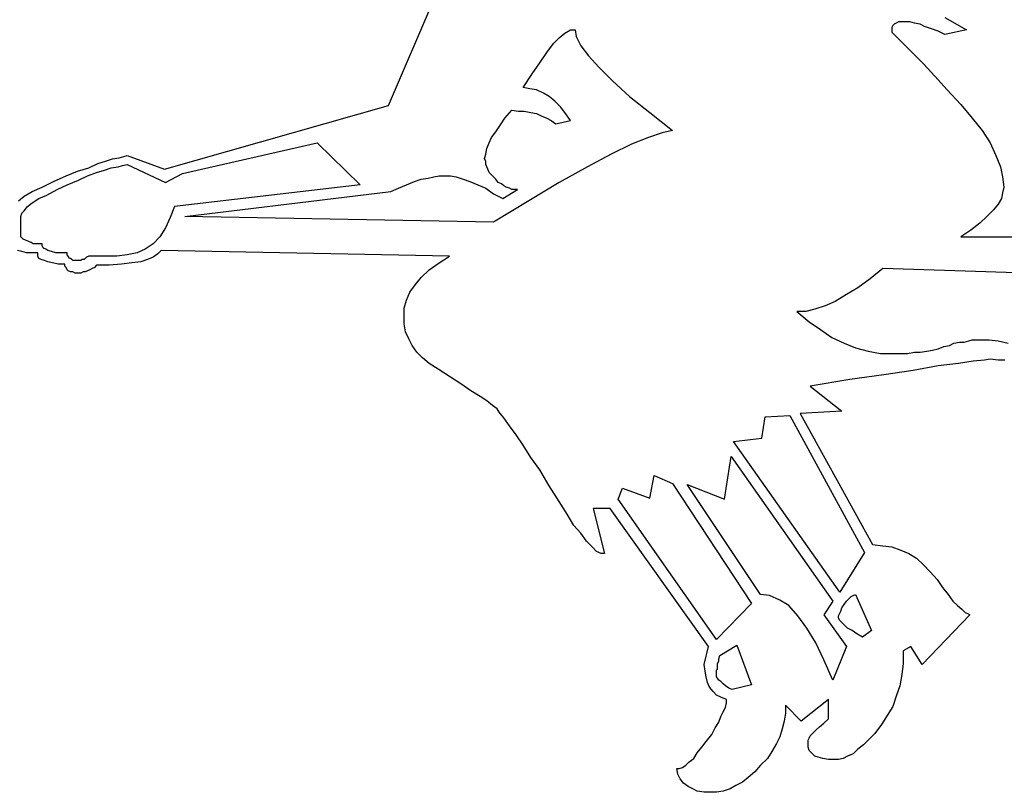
# Model space of a CAD drawing. Extents: x 0.1 to 17.9, y 0 to 2.5.
# Tile 11 of 16: x 13.4 to 15.1, y 0 to 1.4. Entities that reach past the tile are written whole.
import ezdxf

# ---------------------------------------------------------------- set-up
doc = ezdxf.new("R2010")
doc.units = 0

msp = doc.modelspace()

# ---------------------------------------------------------------- linework, layer by layer
at = {"color": 0}
for p, q in [((13.99023, 1.208984, 0.5), (14.10156, 1.46875, 0.5)), ((14.95117, 1.361328, 0.5), (14.98828, 1.339844, 0.5)), ((14.86133, 1.347656, 0.5), (14.85938, 1.34375, 0.5)), ((14.85938, 1.34375, 0.5), (14.85938, 1.339844, 0.5)), ((14.86328, 1.349609, 0.5), (14.86133, 1.347656, 0.5)), ((14.86719, 1.351563, 0.5), (14.86328, 1.349609, 0.5)), ((14.87109, 1.353516, 0.5), (14.86719, 1.351563, 0.5)), ((14.875, 1.353516, 0.5), (14.87109, 1.353516, 0.5)), ((14.87891, 1.353516, 0.5), (14.875, 1.353516, 0.5)), ((14.88477, 1.353516, 0.5), (14.87891, 1.353516, 0.5)), ((14.89063, 1.353516, 0.5), (14.88477, 1.353516, 0.5)), ((14.89844, 1.351563, 0.5), (14.89063, 1.353516, 0.5)), ((14.9082, 1.349609, 0.5), (14.89844, 1.351563, 0.5)), ((14.91602, 1.345703, 0.5), (14.9082, 1.349609, 0.5)), ((14.92773, 1.341797, 0.5), (14.91602, 1.345703, 0.5)), ((14.27539, 1.316406, 0.5), (14.28516, 1.326172, 0.5)), ((14.28516, 1.326172, 0.5), (14.29492, 1.333984, 0.5)), ((14.29492, 1.333984, 0.5), (14.30469, 1.339844, 0.5)), ((14.30469, 1.339844, 0.5), (14.3125, 1.339844, 0.5)), ((14.3125, 1.339844, 0.5), (14.31445, 1.328125, 0.5)), ((14.31445, 1.328125, 0.5), (14.32227, 1.3125, 0.5)), ((14.85938, 1.339844, 0.5), (14.85938, 1.335938, 0.5)), ((14.85938, 1.335938, 0.5), (14.86133, 1.333984, 0.5)), ((14.86133, 1.333984, 0.5), (14.86523, 1.330078, 0.5)), ((14.86523, 1.330078, 0.5), (14.87305, 1.322266, 0.5)), ((14.93945, 1.337891, 0.5), (14.92773, 1.341797, 0.5)), ((14.95117, 1.332031, 0.5), (14.93945, 1.337891, 0.5)), ((14.98828, 1.339844, 0.5), (14.95117, 1.332031, 0.5)), ((14.26367, 1.300781, 0.5), (14.27539, 1.316406, 0.5)), ((14.32227, 1.3125, 0.5), (14.33594, 1.294922, 0.5)), ((14.87305, 1.322266, 0.5), (14.88281, 1.3125, 0.5)), ((14.88281, 1.3125, 0.5), (14.89648, 1.298828, 0.5)), ((14.25195, 1.283203, 0.5), (14.26367, 1.300781, 0.5)), ((14.33594, 1.294922, 0.5), (14.35352, 1.275391, 0.5)), ((14.89648, 1.298828, 0.5), (14.91406, 1.28125, 0.5)), ((14.23828, 1.263672, 0.5), (14.25195, 1.283203, 0.5)), ((14.35352, 1.275391, 0.5), (14.37695, 1.251953, 0.5)), ((14.91406, 1.28125, 0.5), (14.93359, 1.259766, 0.5)), ((14.22266, 1.240234, 0.5), (14.23828, 1.263672, 0.5)), ((14.93359, 1.259766, 0.5), (14.95508, 1.236328, 0.5)), ((14.37695, 1.251953, 0.5), (14.40625, 1.224609, 0.5)), ((14.23438, 1.238281, 0.5), (14.22266, 1.240234, 0.5)), ((14.24609, 1.236328, 0.5), (14.23438, 1.238281, 0.5)), ((14.25781, 1.230469, 0.5), (14.24609, 1.236328, 0.5)), ((14.26758, 1.224609, 0.5), (14.25781, 1.230469, 0.5)), ((14.27734, 1.216797, 0.5), (14.26758, 1.224609, 0.5)), ((14.40625, 1.224609, 0.5), (14.44141, 1.197266, 0.5)), ((14.95508, 1.236328, 0.5), (14.97852, 1.210938, 0.5)), ((13.60352, 1.099609, 0.5), (13.99023, 1.208984, 0.5)), ((14.28711, 1.207031, 0.5), (14.27734, 1.216797, 0.5)), ((14.97852, 1.210938, 0.5), (14.99805, 1.1875, 0.5)), ((14.19141, 1.1875, 0.5), (14.20313, 1.201172, 0.5)), ((14.20313, 1.201172, 0.5), (14.21484, 1.199219, 0.5)), ((14.21484, 1.199219, 0.5), (14.22461, 1.199219, 0.5)), ((14.22461, 1.199219, 0.5), (14.23633, 1.197266, 0.5)), ((14.23633, 1.197266, 0.5), (14.24609, 1.195313, 0.5)), ((14.24609, 1.195313, 0.5), (14.25391, 1.191406, 0.5)), ((14.25391, 1.191406, 0.5), (14.26367, 1.1875, 0.5)), ((14.29492, 1.197266, 0.5), (14.28711, 1.207031, 0.5)), ((14.30469, 1.183594, 0.5), (14.29492, 1.197266, 0.5)), ((14.44141, 1.197266, 0.5), (14.48047, 1.166016, 0.5)), ((14.17578, 1.164063, 0.5), (14.18359, 1.175781, 0.5)), ((14.18359, 1.175781, 0.5), (14.19141, 1.1875, 0.5)), ((14.26367, 1.1875, 0.5), (14.27148, 1.183594, 0.5)), ((14.27148, 1.183594, 0.5), (14.2793, 1.177734, 0.5)), ((14.2793, 1.177734, 0.5), (14.30469, 1.183594, 0.5)), ((14.99805, 1.1875, 0.5), (15.01563, 1.166016, 0.5)), ((14.16797, 1.154297, 0.5), (14.17578, 1.164063, 0.5)), ((14.46289, 1.162109, 0.5), (14.43945, 1.154297, 0.5)), ((14.48047, 1.166016, 0.5), (14.46289, 1.162109, 0.5)), ((15.01563, 1.166016, 0.5), (15.0293, 1.144531, 0.5)), ((13.63477, 1.091797, 0.5), (13.86719, 1.144531, 0.5)), ((13.86719, 1.144531, 0.5), (13.94141, 1.072266, 0.5)), ((14.16016, 1.134766, 0.5), (14.16406, 1.144531, 0.5)), ((14.16406, 1.144531, 0.5), (14.16797, 1.154297, 0.5)), ((14.41016, 1.142578, 0.5), (14.375, 1.125, 0.5)), ((14.43945, 1.154297, 0.5), (14.41016, 1.142578, 0.5)), ((15.0293, 1.144531, 0.5), (15.03906, 1.123047, 0.5)), ((13.5332, 1.121094, 0.5), (13.53906, 1.123047, 0.5)), ((13.53906, 1.123047, 0.5), (13.60352, 1.099609, 0.5)), ((14.15625, 1.117188, 0.5), (14.1582, 1.125, 0.5)), ((14.1582, 1.125, 0.5), (14.16016, 1.134766, 0.5)), ((14.375, 1.125, 0.5), (14.33398, 1.103516, 0.5)), ((15.03906, 1.123047, 0.5), (15.04688, 1.103516, 0.5)), ((13.47266, 1.101563, 0.5), (13.48828, 1.109375, 0.5)), ((13.48828, 1.109375, 0.5), (13.50195, 1.113281, 0.5)), ((13.50195, 1.113281, 0.5), (13.51367, 1.117188, 0.5)), ((13.51367, 1.117188, 0.5), (13.52539, 1.119141, 0.5)), ((13.52344, 1.103516, 0.5), (13.53125, 1.105469, 0.5)), ((13.52539, 1.119141, 0.5), (13.5332, 1.121094, 0.5)), ((13.53125, 1.105469, 0.5), (13.53906, 1.107422, 0.5)), ((13.53906, 1.107422, 0.5), (13.60547, 1.076172, 0.5)), ((14.1582, 1.113281, 0.5), (14.15625, 1.117188, 0.5)), ((14.1582, 1.107422, 0.5), (14.1582, 1.113281, 0.5)), ((14.16016, 1.103516, 0.5), (14.1582, 1.107422, 0.5)), ((13.43359, 1.087891, 0.5), (13.45313, 1.095703, 0.5)), ((13.45313, 1.095703, 0.5), (13.47266, 1.101563, 0.5)), ((13.4707, 1.087891, 0.5), (13.48633, 1.09375, 0.5)), ((13.48633, 1.09375, 0.5), (13.5, 1.097656, 0.5)), ((13.5, 1.097656, 0.5), (13.51172, 1.101563, 0.5)), ((13.51172, 1.101563, 0.5), (13.52344, 1.103516, 0.5)), ((13.60547, 1.076172, 0.5), (13.63477, 1.091797, 0.5)), ((14.16211, 1.099609, 0.5), (14.16016, 1.103516, 0.5)), ((14.16406, 1.09375, 0.5), (14.16211, 1.099609, 0.5)), ((14.16797, 1.089844, 0.5), (14.16406, 1.09375, 0.5)), ((14.17188, 1.085938, 0.5), (14.16797, 1.089844, 0.5)), ((14.33398, 1.103516, 0.5), (14.28516, 1.076172, 0.5)), ((15.04688, 1.103516, 0.5), (15.05078, 1.085938, 0.5)), ((13.39258, 1.068359, 0.5), (13.41211, 1.078125, 0.5)), ((13.41211, 1.078125, 0.5), (13.43359, 1.087891, 0.5)), ((13.41797, 1.064453, 0.5), (13.43555, 1.072266, 0.5)), ((13.43555, 1.072266, 0.5), (13.45508, 1.080078, 0.5)), ((13.45508, 1.080078, 0.5), (13.4707, 1.087891, 0.5)), ((13.94141, 1.072266, 0.5), (13.62109, 1.035156, 0.5)), ((14.00781, 1.066406, 0.5), (14.02148, 1.072266, 0.5)), ((14.02148, 1.072266, 0.5), (14.03516, 1.078125, 0.5)), ((14.03516, 1.078125, 0.5), (14.04688, 1.082031, 0.5)), ((14.04688, 1.082031, 0.5), (14.05859, 1.083984, 0.5)), ((14.05859, 1.083984, 0.5), (14.06836, 1.085938, 0.5)), ((14.06836, 1.085938, 0.5), (14.07813, 1.087891, 0.5)), ((14.07813, 1.087891, 0.5), (14.08789, 1.087891, 0.5)), ((14.08789, 1.087891, 0.5), (14.09766, 1.087891, 0.5)), ((14.09766, 1.087891, 0.5), (14.10742, 1.085938, 0.5)), ((14.10742, 1.085938, 0.5), (14.11914, 1.082031, 0.5)), ((14.11914, 1.082031, 0.5), (14.13086, 1.078125, 0.5)), ((14.13086, 1.078125, 0.5), (14.14453, 1.072266, 0.5)), ((14.14453, 1.072266, 0.5), (14.1582, 1.066406, 0.5)), ((14.17578, 1.082031, 0.5), (14.17188, 1.085938, 0.5)), ((14.17969, 1.076172, 0.5), (14.17578, 1.082031, 0.5)), ((14.18555, 1.074219, 0.5), (14.17969, 1.076172, 0.5)), ((14.18945, 1.070313, 0.5), (14.18555, 1.074219, 0.5)), ((14.28516, 1.076172, 0.5), (14.23242, 1.044922, 0.5)), ((15.05078, 1.085938, 0.5), (15.05273, 1.068359, 0.5)), ((13.36133, 1.052734, 0.5), (13.375, 1.060547, 0.5)), ((13.375, 1.060547, 0.5), (13.39258, 1.068359, 0.5)), ((13.38672, 1.048828, 0.5), (13.40039, 1.054688, 0.5)), ((13.40039, 1.054688, 0.5), (13.41797, 1.064453, 0.5)), ((13.63867, 1.017578, 0.5), (13.99414, 1.060547, 0.5)), ((13.99414, 1.060547, 0.5), (14.00781, 1.066406, 0.5)), ((14.1582, 1.066406, 0.5), (14.17188, 1.056641, 0.5)), ((14.17188, 1.056641, 0.5), (14.1875, 1.048828, 0.5)), ((14.1875, 1.048828, 0.5), (14.21289, 1.064453, 0.5)), ((14.19336, 1.068359, 0.5), (14.18945, 1.070313, 0.5)), ((14.19922, 1.066406, 0.5), (14.19336, 1.068359, 0.5)), ((14.20313, 1.064453, 0.5), (14.19922, 1.066406, 0.5)), ((14.20898, 1.064453, 0.5), (14.20313, 1.064453, 0.5)), ((14.21289, 1.064453, 0.5), (14.20898, 1.064453, 0.5)), ((15.05078, 1.058594, 0.5), (15.04883, 1.048828, 0.5)), ((15.05273, 1.068359, 0.5), (15.05078, 1.058594, 0.5)), ((13.35156, 1.044922, 0.5), (13.36133, 1.052734, 0.5)), ((13.36719, 1.035156, 0.5), (13.375, 1.041016, 0.5)), ((13.375, 1.041016, 0.5), (13.38672, 1.048828, 0.5)), ((14.23242, 1.044922, 0.5), (14.17188, 1.007813, 0.5)), ((15.04297, 1.039063, 0.5), (15.03516, 1.029297, 0.5)), ((15.04883, 1.048828, 0.5), (15.04297, 1.039063, 0.5)), ((13.35547, 1.017578, 0.5), (13.35742, 1.023438, 0.5)), ((13.35742, 1.023438, 0.5), (13.36133, 1.027344, 0.5)), ((13.36133, 1.027344, 0.5), (13.36719, 1.035156, 0.5)), ((13.62109, 1.035156, 0.5), (13.61328, 1.015625, 0.5)), ((15.03516, 1.029297, 0.5), (15.02344, 1.017578, 0.5)), ((13.35547, 0.982422, 0.5), (13.35547, 1.017578, 0.5)), ((13.61328, 1.015625, 0.5), (13.60547, 0.998047, 0.5)), ((14.17188, 1.007813, 0.5), (13.63867, 1.017578, 0.5)), ((15.01172, 1.005859, 0.5), (14.99609, 0.994141, 0.5)), ((15.02344, 1.017578, 0.5), (15.01172, 1.005859, 0.5)), ((13.60547, 0.998047, 0.5), (13.5957, 0.982422, 0.5)), ((14.99609, 0.994141, 0.5), (14.97852, 0.982422, 0.5)), ((13.35938, 0.978516, 0.5), (13.35547, 0.982422, 0.5)), ((13.36328, 0.976563, 0.5), (13.35938, 0.978516, 0.5)), ((13.36914, 0.974609, 0.5), (13.36328, 0.976563, 0.5)), ((13.37305, 0.972656, 0.5), (13.36914, 0.974609, 0.5)), ((13.37695, 0.970703, 0.5), (13.37305, 0.972656, 0.5)), ((13.38281, 0.970703, 0.5), (13.37695, 0.970703, 0.5)), ((13.38672, 0.970703, 0.5), (13.38281, 0.970703, 0.5)), ((13.39258, 0.970703, 0.5), (13.38672, 0.970703, 0.5)), ((13.39258, 0.966797, 0.5), (13.39258, 0.970703, 0.5)), ((13.58398, 0.970703, 0.5), (13.57031, 0.960938, 0.5)), ((13.5957, 0.982422, 0.5), (13.58398, 0.970703, 0.5)), ((14.97852, 0.982422, 0.5), (15.11719, 0.982422, 0.5)), ((13.35742, 0.957031, 0.5), (13.34961, 0.958984, 0.5)), ((13.36523, 0.955078, 0.5), (13.35742, 0.957031, 0.5)), ((13.375, 0.955078, 0.5), (13.36523, 0.955078, 0.5)), ((13.38477, 0.955078, 0.5), (13.375, 0.955078, 0.5)), ((13.38477, 0.949219, 0.5), (13.38477, 0.955078, 0.5)), ((13.39453, 0.962891, 0.5), (13.39258, 0.966797, 0.5)), ((13.39844, 0.960938, 0.5), (13.39453, 0.962891, 0.5)), ((13.40234, 0.958984, 0.5), (13.39844, 0.960938, 0.5)), ((13.4082, 0.957031, 0.5), (13.40234, 0.958984, 0.5)), ((13.41602, 0.955078, 0.5), (13.4082, 0.957031, 0.5)), ((13.42383, 0.955078, 0.5), (13.41602, 0.955078, 0.5)), ((13.43555, 0.955078, 0.5), (13.42383, 0.955078, 0.5)), ((13.43555, 0.951172, 0.5), (13.43555, 0.955078, 0.5)), ((13.55664, 0.955078, 0.5), (13.53906, 0.951172, 0.5)), ((13.57031, 0.960938, 0.5), (13.55664, 0.955078, 0.5)), ((13.5918, 0.953125, 0.5), (13.58398, 0.947266, 0.5)), ((13.59766, 0.958984, 0.5), (13.5918, 0.953125, 0.5)), ((14.0957, 0.949219, 0.5), (13.59766, 0.958984, 0.5)), ((13.38672, 0.945313, 0.5), (13.38477, 0.949219, 0.5)), ((13.39063, 0.943359, 0.5), (13.38672, 0.945313, 0.5)), ((13.39648, 0.941406, 0.5), (13.39063, 0.943359, 0.5)), ((13.40234, 0.939453, 0.5), (13.39648, 0.941406, 0.5)), ((13.41016, 0.9375, 0.5), (13.40234, 0.939453, 0.5)), ((13.41992, 0.935547, 0.5), (13.41016, 0.9375, 0.5)), ((13.43164, 0.935547, 0.5), (13.41992, 0.935547, 0.5)), ((13.43164, 0.931641, 0.5), (13.43164, 0.935547, 0.5)), ((13.4375, 0.949219, 0.5), (13.43555, 0.951172, 0.5)), ((13.43945, 0.945313, 0.5), (13.4375, 0.949219, 0.5)), ((13.44141, 0.945313, 0.5), (13.43945, 0.945313, 0.5)), ((13.44336, 0.943359, 0.5), (13.44141, 0.945313, 0.5)), ((13.44531, 0.941406, 0.5), (13.44336, 0.943359, 0.5)), ((13.44727, 0.941406, 0.5), (13.44531, 0.941406, 0.5)), ((13.45117, 0.941406, 0.5), (13.44727, 0.941406, 0.5)), ((13.45313, 0.941406, 0.5), (13.45117, 0.941406, 0.5)), ((13.45508, 0.941406, 0.5), (13.45313, 0.941406, 0.5)), ((13.45898, 0.941406, 0.5), (13.45508, 0.941406, 0.5)), ((13.46094, 0.943359, 0.5), (13.45898, 0.941406, 0.5)), ((13.46484, 0.943359, 0.5), (13.46094, 0.943359, 0.5)), ((13.4668, 0.945313, 0.5), (13.46484, 0.943359, 0.5)), ((13.46875, 0.947266, 0.5), (13.4668, 0.945313, 0.5)), ((13.47266, 0.949219, 0.5), (13.46875, 0.947266, 0.5)), ((13.52148, 0.949219, 0.5), (13.47266, 0.949219, 0.5)), ((13.5293, 0.935547, 0.5), (13.50781, 0.933594, 0.5)), ((13.53906, 0.951172, 0.5), (13.52148, 0.949219, 0.5)), ((13.54688, 0.9375, 0.5), (13.5293, 0.935547, 0.5)), ((13.5625, 0.939453, 0.5), (13.54688, 0.9375, 0.5)), ((13.57422, 0.943359, 0.5), (13.5625, 0.939453, 0.5)), ((13.58398, 0.947266, 0.5), (13.57422, 0.943359, 0.5)), ((14.06055, 0.925781, 0.5), (14.07813, 0.9375, 0.5)), ((14.07813, 0.9375, 0.5), (14.0957, 0.949219, 0.5)), ((13.43359, 0.929688, 0.5), (13.43164, 0.931641, 0.5)), ((13.43555, 0.925781, 0.5), (13.43359, 0.929688, 0.5)), ((13.4375, 0.923828, 0.5), (13.43555, 0.925781, 0.5)), ((13.44141, 0.921875, 0.5), (13.4375, 0.923828, 0.5)), ((13.44531, 0.921875, 0.5), (13.44141, 0.921875, 0.5)), ((13.44922, 0.919922, 0.5), (13.44531, 0.921875, 0.5)), ((13.45508, 0.919922, 0.5), (13.44922, 0.919922, 0.5)), ((13.45898, 0.919922, 0.5), (13.45508, 0.919922, 0.5)), ((13.46289, 0.921875, 0.5), (13.45898, 0.919922, 0.5)), ((13.4668, 0.921875, 0.5), (13.46289, 0.921875, 0.5)), ((13.4707, 0.923828, 0.5), (13.4668, 0.921875, 0.5)), ((13.47461, 0.925781, 0.5), (13.4707, 0.923828, 0.5)), ((13.47852, 0.927734, 0.5), (13.47461, 0.925781, 0.5)), ((13.48242, 0.929688, 0.5), (13.47852, 0.927734, 0.5)), ((13.48633, 0.933594, 0.5), (13.48242, 0.929688, 0.5)), ((13.50781, 0.933594, 0.5), (13.48633, 0.933594, 0.5)), ((14.04688, 0.912109, 0.5), (14.06055, 0.925781, 0.5)), ((14.84375, 0.927734, 0.5), (14.82227, 0.910156, 0.5)), ((15.16016, 0.917969, 0.5), (14.84375, 0.927734, 0.5)), ((14.03711, 0.900391, 0.5), (14.04688, 0.912109, 0.5)), ((14.82227, 0.910156, 0.5), (14.80078, 0.894531, 0.5)), ((14.02148, 0.873047, 0.5), (14.02734, 0.886719, 0.5)), ((14.02734, 0.886719, 0.5), (14.03711, 0.900391, 0.5)), ((14.80078, 0.894531, 0.5), (14.78125, 0.882813, 0.5)), ((14.01758, 0.859375, 0.5), (14.02148, 0.873047, 0.5)), ((14.76172, 0.871094, 0.5), (14.74414, 0.863281, 0.5)), ((14.78125, 0.882813, 0.5), (14.76172, 0.871094, 0.5)), ((14.01758, 0.845703, 0.5), (14.01758, 0.859375, 0.5)), ((14.71094, 0.853516, 0.5), (14.69531, 0.853516, 0.5)), ((14.69531, 0.853516, 0.5), (14.7168, 0.835938, 0.5)), ((14.72656, 0.857422, 0.5), (14.71094, 0.853516, 0.5)), ((14.74414, 0.863281, 0.5), (14.72656, 0.857422, 0.5)), ((14.01758, 0.832031, 0.5), (14.01758, 0.845703, 0.5)), ((14.7168, 0.835938, 0.5), (14.73633, 0.822266, 0.5)), ((14.01953, 0.818359, 0.5), (14.01758, 0.832031, 0.5)), ((14.02539, 0.806641, 0.5), (14.01953, 0.818359, 0.5)), ((14.73633, 0.822266, 0.5), (14.75586, 0.808594, 0.5)), ((14.03125, 0.794922, 0.5), (14.02539, 0.806641, 0.5)), ((14.75586, 0.808594, 0.5), (14.77734, 0.798828, 0.5)), ((14.9668, 0.798828, 0.5), (14.97656, 0.800781, 0.5)), ((14.97656, 0.800781, 0.5), (14.98438, 0.800781, 0.5)), ((14.98438, 0.800781, 0.5), (14.99219, 0.802734, 0.5)), ((14.99219, 0.802734, 0.5), (14.99805, 0.804688, 0.5)), ((14.99805, 0.804688, 0.5), (15.00586, 0.804688, 0.5)), ((15.00586, 0.804688, 0.5), (15.01172, 0.804688, 0.5)), ((15.01172, 0.804688, 0.5), (15.02734, 0.804688, 0.5)), ((15.02734, 0.804688, 0.5), (15.04297, 0.802734, 0.5)), ((15.04297, 0.802734, 0.5), (15.06055, 0.798828, 0.5)), ((14.03906, 0.783203, 0.5), (14.03125, 0.794922, 0.5)), ((14.04883, 0.773438, 0.5), (14.03906, 0.783203, 0.5)), ((14.77734, 0.798828, 0.5), (14.79688, 0.791016, 0.5)), ((14.79688, 0.791016, 0.5), (14.81836, 0.785156, 0.5)), ((14.81836, 0.785156, 0.5), (14.83984, 0.78125, 0.5)), ((14.88672, 0.78125, 0.5), (14.89844, 0.783203, 0.5)), ((14.89844, 0.783203, 0.5), (14.9082, 0.783203, 0.5)), ((14.9082, 0.783203, 0.5), (14.91992, 0.785156, 0.5)), ((14.91992, 0.785156, 0.5), (14.92969, 0.787109, 0.5)), ((14.92969, 0.787109, 0.5), (14.93945, 0.789063, 0.5)), ((14.93945, 0.789063, 0.5), (14.94922, 0.792969, 0.5)), ((14.94922, 0.792969, 0.5), (14.95898, 0.794922, 0.5)), ((14.95898, 0.794922, 0.5), (14.9668, 0.798828, 0.5)), ((14.06055, 0.763672, 0.5), (14.04883, 0.773438, 0.5)), ((14.83984, 0.78125, 0.5), (14.86133, 0.78125, 0.5)), ((14.86133, 0.78125, 0.5), (14.87305, 0.78125, 0.5)), ((14.87305, 0.78125, 0.5), (14.88672, 0.78125, 0.5)), ((15, 0.767578, 0.5), (14.97461, 0.763672, 0.5)), ((15.01953, 0.769531, 0.5), (15, 0.767578, 0.5)), ((15.0293, 0.771484, 0.5), (15.01953, 0.769531, 0.5)), ((15.04297, 0.769531, 0.5), (15.0293, 0.771484, 0.5)), ((15.05469, 0.769531, 0.5), (15.04297, 0.769531, 0.5)), ((14.07617, 0.753906, 0.5), (14.06055, 0.763672, 0.5)), ((14.09766, 0.740234, 0.5), (14.07617, 0.753906, 0.5)), ((14.89648, 0.751953, 0.5), (14.8457, 0.744141, 0.5)), ((14.93945, 0.759766, 0.5), (14.89648, 0.751953, 0.5)), ((14.97461, 0.763672, 0.5), (14.93945, 0.759766, 0.5)), ((14.11523, 0.728516, 0.5), (14.09766, 0.740234, 0.5)), ((14.78711, 0.736328, 0.5), (14.71875, 0.724609, 0.5)), ((14.8457, 0.744141, 0.5), (14.78711, 0.736328, 0.5)), ((14.13281, 0.716797, 0.5), (14.11523, 0.728516, 0.5)), ((14.14844, 0.707031, 0.5), (14.13281, 0.716797, 0.5)), ((14.71875, 0.724609, 0.5), (14.77344, 0.681641, 0.5)), ((14.16016, 0.699219, 0.5), (14.14844, 0.707031, 0.5)), ((14.16992, 0.691406, 0.5), (14.16016, 0.699219, 0.5)), ((14.17773, 0.685547, 0.5), (14.16992, 0.691406, 0.5)), ((14.18164, 0.679688, 0.5), (14.17773, 0.685547, 0.5)), ((14.77344, 0.681641, 0.5), (14.70117, 0.677734, 0.5)), ((14.18945, 0.669922, 0.5), (14.18164, 0.679688, 0.5)), ((14.19922, 0.65625, 0.5), (14.18945, 0.669922, 0.5)), ((14.63477, 0.634766, 0.5), (14.64063, 0.671875, 0.5)), ((14.64063, 0.671875, 0.5), (14.68359, 0.673828, 0.5)), ((14.68359, 0.673828, 0.5), (14.8125, 0.4375, 0.5)), ((14.70117, 0.677734, 0.5), (14.82617, 0.451172, 0.5)), ((14.21094, 0.640625, 0.5), (14.19922, 0.65625, 0.5)), ((14.22266, 0.623047, 0.5), (14.21094, 0.640625, 0.5)), ((14.58594, 0.628906, 0.5), (14.63477, 0.634766, 0.5)), ((14.23633, 0.601563, 0.5), (14.22266, 0.623047, 0.5)), ((14.76953, 0.369141, 0.5), (14.58594, 0.628906, 0.5)), ((14.25195, 0.580078, 0.5), (14.23633, 0.601563, 0.5)), ((14.57031, 0.529297, 0.5), (14.58203, 0.603516, 0.5)), ((14.58203, 0.603516, 0.5), (14.75781, 0.353516, 0.5)), ((14.26758, 0.552734, 0.5), (14.25195, 0.580078, 0.5)), ((14.44141, 0.53125, 0.5), (14.44922, 0.570313, 0.5)), ((14.44922, 0.570313, 0.5), (14.48047, 0.556641, 0.5)), ((14.28516, 0.525391, 0.5), (14.26758, 0.552734, 0.5)), ((14.38672, 0.529297, 0.5), (14.39453, 0.548828, 0.5)), ((14.39453, 0.548828, 0.5), (14.44141, 0.53125, 0.5)), ((14.48047, 0.556641, 0.5), (14.61719, 0.349609, 0.5)), ((14.63281, 0.365234, 0.5), (14.50586, 0.554688, 0.5)), ((14.50586, 0.554688, 0.5), (14.57031, 0.529297, 0.5)), ((14.55664, 0.287109, 0.5), (14.38672, 0.529297, 0.5)), ((14.29883, 0.503906, 0.5), (14.28516, 0.525391, 0.5)), ((14.37305, 0.513672, 0.5), (14.34375, 0.513672, 0.5)), ((14.34375, 0.513672, 0.5), (14.36328, 0.435547, 0.5)), ((14.54297, 0.275391, 0.5), (14.37305, 0.513672, 0.5)), ((14.31055, 0.484375, 0.5), (14.29883, 0.503906, 0.5)), ((14.32227, 0.470703, 0.5), (14.31055, 0.484375, 0.5)), ((14.33203, 0.457031, 0.5), (14.32227, 0.470703, 0.5)), ((14.3418, 0.447266, 0.5), (14.33203, 0.457031, 0.5)), ((14.34961, 0.439453, 0.5), (14.3418, 0.447266, 0.5)), ((14.82617, 0.451172, 0.5), (14.84375, 0.449219, 0.5)), ((14.84375, 0.449219, 0.5), (14.85938, 0.447266, 0.5)), ((14.85938, 0.447266, 0.5), (14.875, 0.441406, 0.5)), ((14.35742, 0.435547, 0.5), (14.34961, 0.439453, 0.5)), ((14.36328, 0.435547, 0.5), (14.35742, 0.435547, 0.5)), ((14.8125, 0.4375, 0.5), (14.76953, 0.369141, 0.5)), ((14.875, 0.441406, 0.5), (14.88867, 0.435547, 0.5)), ((14.88867, 0.435547, 0.5), (14.90234, 0.427734, 0.5)), ((14.90234, 0.427734, 0.5), (14.91406, 0.416016, 0.5)), ((14.91406, 0.416016, 0.5), (14.92578, 0.404297, 0.5)), ((14.92578, 0.404297, 0.5), (14.9375, 0.390625, 0.5)), ((14.9375, 0.390625, 0.5), (14.94727, 0.376953, 0.5)), ((14.94727, 0.376953, 0.5), (14.95703, 0.365234, 0.5)), ((14.64844, 0.363281, 0.5), (14.63281, 0.365234, 0.5)), ((14.66602, 0.355469, 0.5), (14.64844, 0.363281, 0.5)), ((14.78125, 0.353516, 0.5), (14.78516, 0.357422, 0.5)), ((14.78516, 0.357422, 0.5), (14.78906, 0.361328, 0.5)), ((14.78906, 0.361328, 0.5), (14.79297, 0.363281, 0.5)), ((14.79297, 0.363281, 0.5), (14.79688, 0.365234, 0.5)), ((14.79688, 0.365234, 0.5), (14.82422, 0.302734, 0.5)), ((14.95703, 0.365234, 0.5), (14.96484, 0.353516, 0.5)), ((14.61719, 0.349609, 0.5), (14.55664, 0.287109, 0.5)), ((14.68164, 0.345703, 0.5), (14.66602, 0.355469, 0.5)), ((14.69727, 0.328125, 0.5), (14.68164, 0.345703, 0.5)), ((14.75781, 0.353516, 0.5), (14.74219, 0.330078, 0.5)), ((14.77148, 0.335938, 0.5), (14.77344, 0.341797, 0.5)), ((14.77344, 0.341797, 0.5), (14.77734, 0.347656, 0.5)), ((14.77734, 0.347656, 0.5), (14.78125, 0.353516, 0.5)), ((14.96484, 0.353516, 0.5), (14.97266, 0.345703, 0.5)), ((14.97266, 0.345703, 0.5), (14.98047, 0.339844, 0.5)), ((14.71289, 0.306641, 0.5), (14.69727, 0.328125, 0.5)), ((14.74219, 0.330078, 0.5), (14.78125, 0.275391, 0.5)), ((14.76758, 0.328125, 0.5), (14.77148, 0.335938, 0.5)), ((14.76758, 0.324219, 0.5), (14.76758, 0.328125, 0.5)), ((14.76953, 0.320313, 0.5), (14.76758, 0.324219, 0.5)), ((14.99414, 0.330078, 0.5), (14.91211, 0.244141, 0.5)), ((14.98047, 0.339844, 0.5), (14.98633, 0.333984, 0.5)), ((14.98633, 0.333984, 0.5), (14.99023, 0.332031, 0.5)), ((14.99023, 0.332031, 0.5), (14.99414, 0.330078, 0.5)), ((14.72852, 0.28125, 0.5), (14.71289, 0.306641, 0.5)), ((14.77344, 0.316406, 0.5), (14.76953, 0.320313, 0.5)), ((14.77734, 0.3125, 0.5), (14.77344, 0.316406, 0.5)), ((14.7832, 0.306641, 0.5), (14.77734, 0.3125, 0.5)), ((14.79102, 0.302734, 0.5), (14.7832, 0.306641, 0.5)), ((14.79883, 0.296875, 0.5), (14.79102, 0.302734, 0.5)), ((14.80859, 0.291016, 0.5), (14.79883, 0.296875, 0.5)), ((14.82422, 0.302734, 0.5), (14.80859, 0.291016, 0.5)), ((14.53516, 0.244141, 0.5), (14.54297, 0.275391, 0.5)), ((14.5625, 0.259766, 0.5), (14.5918, 0.277344, 0.5)), ((14.5918, 0.277344, 0.5), (14.61719, 0.208984, 0.5)), ((14.74219, 0.251953, 0.5), (14.72852, 0.28125, 0.5)), ((14.78125, 0.275391, 0.5), (14.75781, 0.216797, 0.5)), ((14.89258, 0.275391, 0.5), (14.87891, 0.267578, 0.5)), ((14.91211, 0.244141, 0.5), (14.89258, 0.275391, 0.5)), ((14.56055, 0.253906, 0.5), (14.5625, 0.259766, 0.5)), ((14.87891, 0.267578, 0.5), (14.87891, 0.246094, 0.5)), ((14.53711, 0.232422, 0.5), (14.53516, 0.244141, 0.5)), ((14.55859, 0.246094, 0.5), (14.56055, 0.25, 0.5)), ((14.55859, 0.240234, 0.5), (14.55859, 0.246094, 0.5)), ((14.55859, 0.236328, 0.5), (14.55859, 0.240234, 0.5)), ((14.56055, 0.25, 0.5), (14.56055, 0.253906, 0.5)), ((14.75781, 0.216797, 0.5), (14.74219, 0.251953, 0.5)), ((14.87891, 0.246094, 0.5), (14.87695, 0.226563, 0.5)), ((14.53906, 0.222656, 0.5), (14.53711, 0.232422, 0.5)), ((14.54102, 0.212891, 0.5), (14.53906, 0.222656, 0.5)), ((14.55664, 0.234375, 0.5), (14.55859, 0.236328, 0.5)), ((14.55664, 0.230469, 0.5), (14.55664, 0.234375, 0.5)), ((14.55664, 0.226563, 0.5), (14.55664, 0.230469, 0.5)), ((14.55664, 0.222656, 0.5), (14.55664, 0.226563, 0.5)), ((14.55859, 0.220703, 0.5), (14.55664, 0.222656, 0.5)), ((14.87695, 0.226563, 0.5), (14.87305, 0.207031, 0.5)), ((14.54492, 0.205078, 0.5), (14.54102, 0.212891, 0.5)), ((14.55078, 0.197266, 0.5), (14.54492, 0.205078, 0.5)), ((14.56055, 0.216797, 0.5), (14.55859, 0.220703, 0.5)), ((14.56445, 0.214844, 0.5), (14.56055, 0.216797, 0.5)), ((14.56836, 0.210938, 0.5), (14.56445, 0.214844, 0.5)), ((14.57227, 0.207031, 0.5), (14.56836, 0.210938, 0.5)), ((14.57813, 0.203125, 0.5), (14.57227, 0.207031, 0.5)), ((14.61719, 0.208984, 0.5), (14.58398, 0.201172, 0.5)), ((14.87305, 0.207031, 0.5), (14.86719, 0.189453, 0.5)), ((14.55664, 0.191406, 0.5), (14.55078, 0.197266, 0.5)), ((14.56445, 0.1875, 0.5), (14.55664, 0.191406, 0.5)), ((14.57422, 0.183594, 0.5), (14.56445, 0.1875, 0.5)), ((14.58398, 0.201172, 0.5), (14.57813, 0.203125, 0.5)), ((14.86719, 0.189453, 0.5), (14.86133, 0.171875, 0.5)), ((14.57227, 0.169922, 0.5), (14.57422, 0.177734, 0.5)), ((14.57422, 0.177734, 0.5), (14.57422, 0.183594, 0.5)), ((14.70313, 0.146484, 0.5), (14.67578, 0.173828, 0.5)), ((14.67578, 0.173828, 0.5), (14.67578, 0.160156, 0.5)), ((14.75, 0.183594, 0.5), (14.70313, 0.146484, 0.5)), ((14.75, 0.150391, 0.5), (14.75, 0.183594, 0.5)), ((14.86133, 0.171875, 0.5), (14.85156, 0.15625, 0.5)), ((14.56055, 0.144531, 0.5), (14.56445, 0.154297, 0.5)), ((14.56445, 0.154297, 0.5), (14.56836, 0.162109, 0.5)), ((14.56836, 0.162109, 0.5), (14.57227, 0.169922, 0.5)), ((14.67578, 0.160156, 0.5), (14.67383, 0.146484, 0.5)), ((14.85156, 0.15625, 0.5), (14.8418, 0.140625, 0.5)), ((14.55469, 0.134766, 0.5), (14.56055, 0.144531, 0.5)), ((14.67383, 0.146484, 0.5), (14.66992, 0.132813, 0.5)), ((14.72852, 0.130859, 0.5), (14.73438, 0.136719, 0.5)), ((14.73438, 0.136719, 0.5), (14.74219, 0.142578, 0.5)), ((14.74219, 0.142578, 0.5), (14.75, 0.150391, 0.5)), ((14.8418, 0.140625, 0.5), (14.83008, 0.125, 0.5)), ((14.53906, 0.111328, 0.5), (14.54883, 0.123047, 0.5)), ((14.54883, 0.123047, 0.5), (14.55469, 0.134766, 0.5)), ((14.66602, 0.119141, 0.5), (14.66016, 0.107422, 0.5)), ((14.66992, 0.132813, 0.5), (14.66602, 0.119141, 0.5)), ((14.7168, 0.117188, 0.5), (14.71875, 0.121094, 0.5)), ((14.71875, 0.121094, 0.5), (14.72266, 0.125, 0.5)), ((14.72266, 0.125, 0.5), (14.72852, 0.130859, 0.5)), ((14.83008, 0.125, 0.5), (14.82031, 0.115234, 0.5)), ((14.53125, 0.101563, 0.5), (14.53906, 0.111328, 0.5)), ((14.66016, 0.107422, 0.5), (14.65234, 0.09375, 0.5)), ((14.71484, 0.113281, 0.5), (14.7168, 0.117188, 0.5)), ((14.71484, 0.109375, 0.5), (14.71484, 0.113281, 0.5)), ((14.71484, 0.101563, 0.5), (14.71484, 0.109375, 0.5)), ((14.81055, 0.105469, 0.5), (14.80078, 0.097656, 0.5)), ((14.82031, 0.115234, 0.5), (14.81055, 0.105469, 0.5)), ((14.51758, 0.082031, 0.5), (14.52344, 0.091797, 0.5)), ((14.52344, 0.091797, 0.5), (14.53125, 0.101563, 0.5)), ((14.65234, 0.09375, 0.5), (14.64453, 0.082031, 0.5)), ((14.7168, 0.095703, 0.5), (14.71484, 0.101563, 0.5)), ((14.7207, 0.091797, 0.5), (14.7168, 0.095703, 0.5)), ((14.72656, 0.085938, 0.5), (14.7207, 0.091797, 0.5)), ((14.73242, 0.083984, 0.5), (14.72656, 0.085938, 0.5)), ((14.7832, 0.085938, 0.5), (14.77539, 0.082031, 0.5)), ((14.79297, 0.089844, 0.5), (14.7832, 0.085938, 0.5)), ((14.80078, 0.097656, 0.5), (14.79297, 0.089844, 0.5)), ((14.49805, 0.066406, 0.5), (14.50391, 0.070313, 0.5)), ((14.50391, 0.070313, 0.5), (14.50977, 0.076172, 0.5)), ((14.50977, 0.076172, 0.5), (14.51758, 0.082031, 0.5)), ((14.63281, 0.070313, 0.5), (14.62305, 0.058594, 0.5)), ((14.64453, 0.082031, 0.5), (14.63281, 0.070313, 0.5)), ((14.74023, 0.082031, 0.5), (14.73242, 0.083984, 0.5)), ((14.75, 0.080078, 0.5), (14.74023, 0.082031, 0.5)), ((14.75977, 0.080078, 0.5), (14.75, 0.080078, 0.5)), ((14.76758, 0.080078, 0.5), (14.75977, 0.080078, 0.5)), ((14.77539, 0.082031, 0.5), (14.76758, 0.080078, 0.5)), ((14.49023, 0.054688, 0.5), (14.48828, 0.064453, 0.5)), ((14.48828, 0.064453, 0.5), (14.49219, 0.064453, 0.5)), ((14.49414, 0.046875, 0.5), (14.49023, 0.054688, 0.5)), ((14.49219, 0.064453, 0.5), (14.49805, 0.066406, 0.5)), ((14.62305, 0.058594, 0.5), (14.61133, 0.048828, 0.5)), ((14.5, 0.039063, 0.5), (14.49414, 0.046875, 0.5)), ((14.50781, 0.033203, 0.5), (14.5, 0.039063, 0.5)), ((14.58984, 0.035156, 0.5), (14.58008, 0.029297, 0.5)), ((14.60156, 0.041016, 0.5), (14.58984, 0.035156, 0.5)), ((14.61133, 0.048828, 0.5), (14.60156, 0.041016, 0.5)), ((14.51563, 0.029297, 0.5), (14.50781, 0.033203, 0.5)), ((14.52344, 0.025391, 0.5), (14.51563, 0.029297, 0.5)), ((14.53516, 0.023438, 0.5), (14.52344, 0.025391, 0.5)), ((14.54688, 0.023438, 0.5), (14.53516, 0.023438, 0.5)), ((14.55664, 0.023438, 0.5), (14.54688, 0.023438, 0.5)), ((14.56836, 0.025391, 0.5), (14.55664, 0.023438, 0.5)), ((14.58008, 0.029297, 0.5), (14.56836, 0.025391, 0.5))]:
    msp.add_line(p, q, dxfattribs=at)

doc.saveas('drawing.dxf')
